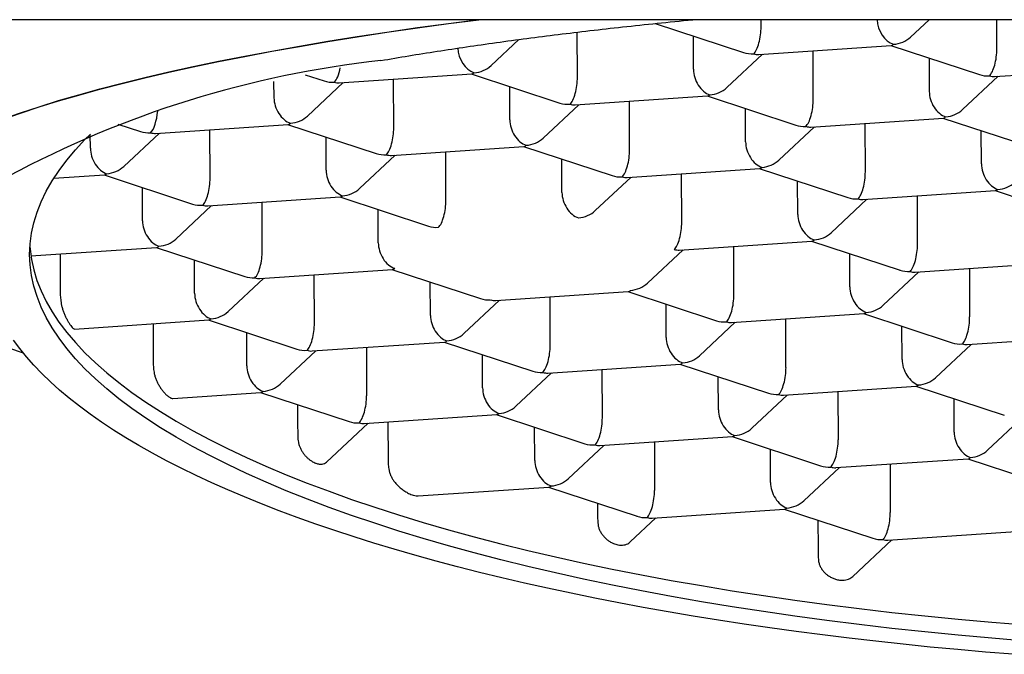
# Model space of a CAD drawing. Header units: millimetres. Extents: x 8 to 591, y 12 to 486.
# Tile 9 of 15: x 301 to 307, y 427 to 431. Entities that reach past the tile are written whole.
import ezdxf

# ---------------------------------------------------------------- set-up
doc = ezdxf.new("R2010")
doc.units = ezdxf.units.MM

msp = doc.modelspace()

# ---------------------------------------------------------------- linework, layer by layer
at = {"color": 7, "linetype": 'Continuous', "lineweight": 30}
for p, q in [((324.0956, 430.8986), (294.0395, 430.8986)), ((304.8133, 430.8762), (305.3388, 430.7036)), ((305.4426, 430.857), (305.4425, 430.8986)), ((306.3293, 430.7953), (306.4398, 430.8986)), ((306.8419, 430.7261), (306.8413, 430.8986)), ((304.3528, 430.5575), (304.3519, 430.8247)), ((305.0414, 430.6042), (305.0408, 430.8015)), ((303.8402, 430.6267), (304.0052, 430.7809)), ((305.4285, 430.6923), (306.2149, 430.7456)), ((306.2122, 430.7454), (306.7381, 430.5727)), ((305.2395, 430.4958), (305.4513, 430.6939)), ((305.7521, 430.4267), (305.7511, 430.7142)), ((306.44, 430.6706), (306.4407, 430.4733)), ((306.8277, 430.5615), (307.6142, 430.6147)), ((302.7375, 430.5719), (302.8498, 430.535)), ((302.9394, 430.5238), (303.7259, 430.577)), ((303.7232, 430.5769), (304.249, 430.4042)), ((306.6387, 430.365), (306.8505, 430.563)), ((302.5524, 430.4356), (302.552, 430.5328)), ((302.7504, 430.3273), (302.9622, 430.5253)), ((303.263, 430.2581), (303.2621, 430.5456)), ((303.9516, 430.3048), (303.951, 430.5021)), ((304.3387, 430.3929), (305.1251, 430.4462)), ((305.1224, 430.446), (305.6483, 430.2733)), ((304.1497, 430.1964), (304.3615, 430.3945)), ((304.6623, 430.1273), (304.6613, 430.4148)), ((305.3509, 430.1739), (305.3502, 430.3712)), ((301.6254, 430.2798), (301.76, 430.2356)), ((301.8496, 430.2244), (302.6361, 430.2776)), ((302.6334, 430.2775), (303.1592, 430.1048)), ((305.5489, 430.0656), (305.7607, 430.2636)), ((305.7379, 430.262), (306.5244, 430.3153)), ((306.0615, 429.9964), (306.0606, 430.2839)), ((306.5217, 430.3151), (307.0475, 430.1424)), ((301.4626, 430.1362), (301.4623, 430.2184)), ((301.6606, 430.0279), (301.8724, 430.2259)), ((302.1732, 429.9587), (302.1723, 430.2462)), ((306.7501, 430.043), (306.7494, 430.2403)), ((302.8618, 430.0053), (302.8612, 430.2027)), ((303.2489, 430.0935), (304.0353, 430.1468)), ((304.0326, 430.1466), (304.5585, 429.9739)), ((303.0599, 429.897), (303.2717, 430.0951)), ((303.5725, 429.8278), (303.5715, 430.1154)), ((304.2611, 429.8745), (304.2604, 430.0718)), ((301.2452, 429.9578), (301.5463, 429.9782)), ((301.5436, 429.978), (302.0694, 429.8053)), ((304.6481, 429.9626), (305.4346, 430.0159)), ((304.9717, 429.697), (304.9708, 429.9845)), ((305.4319, 430.0157), (305.9577, 429.843)), ((304.4591, 429.7661), (304.6709, 429.9642)), ((305.6603, 429.7436), (305.6596, 429.9409)), ((301.772, 429.7059), (301.7714, 429.9032)), ((306.0474, 429.8318), (306.8338, 429.885)), ((306.8311, 429.8848), (307.357, 429.7121)), ((301.9701, 429.5976), (302.1819, 429.7956)), ((302.1591, 429.7941), (302.9455, 429.8474)), ((302.4827, 429.5284), (302.4817, 429.8159)), ((302.9428, 429.8472), (303.4687, 429.6745)), ((305.8584, 429.6353), (306.0702, 429.8333)), ((306.371, 429.5661), (306.37, 429.8536)), ((303.1713, 429.5751), (303.1706, 429.7724)), ((304.9576, 429.5324), (305.744, 429.5856)), ((305.7413, 429.5854), (306.2672, 429.4127)), ((301.1096, 429.4974), (301.8557, 429.5479)), ((301.2829, 429.5091), (301.2836, 429.2872)), ((301.853, 429.5478), (302.3789, 429.3751)), ((304.7686, 429.3359), (304.9804, 429.5339)), ((305.2812, 429.2667), (305.2802, 429.5542)), ((305.9698, 429.3133), (305.9691, 429.5106)), ((302.0815, 429.2756), (302.0808, 429.473)), ((306.3568, 429.4015), (307.1433, 429.4547)), ((302.4685, 429.3638), (303.255, 429.4171)), ((303.2523, 429.4169), (303.7781, 429.2442)), ((306.1678, 429.205), (306.3796, 429.403)), ((306.6795, 429.4233), (306.6804, 429.1358)), ((302.2795, 429.1673), (302.4913, 429.3654)), ((302.7921, 429.0981), (302.7912, 429.3857)), ((303.4807, 429.1448), (303.48, 429.3421)), ((303.8678, 429.2329), (304.6542, 429.2862)), ((304.6515, 429.286), (305.1774, 429.1133)), ((303.6788, 429.0364), (303.8906, 429.2345)), ((304.1914, 428.9673), (304.1904, 429.2548)), ((304.88, 429.0139), (304.8793, 429.2112)), ((305.267, 429.1021), (306.0535, 429.1553)), ((306.0508, 429.1551), (306.5766, 428.9824)), ((301.3682, 429.0637), (302.1652, 429.1177)), ((301.8346, 429.0953), (301.8353, 428.8734)), ((302.1625, 429.1175), (302.6883, 428.9448)), ((305.078, 428.9056), (305.2898, 429.1036)), ((305.5906, 428.8364), (305.5897, 429.1239)), ((302.3909, 428.8454), (302.3902, 429.0427)), ((306.2792, 428.883), (306.2785, 429.0803)), ((302.778, 428.9335), (303.5644, 428.9868)), ((303.5617, 428.9866), (304.0876, 428.8139)), ((306.6662, 428.9712), (307.4527, 429.0244)), ((302.589, 428.737), (302.8008, 428.9351)), ((303.1006, 428.9554), (303.1016, 428.6679)), ((306.4773, 428.7747), (306.6891, 428.9727)), ((303.7902, 428.7145), (303.7895, 428.9118)), ((303.9882, 428.6062), (304.2, 428.8042)), ((304.1772, 428.8027), (304.9637, 428.8559)), ((304.5008, 428.537), (304.4999, 428.8245)), ((304.961, 428.8557), (305.4868, 428.683)), ((305.1894, 428.5836), (305.1887, 428.7809)), ((301.9516, 428.652), (302.4746, 428.6874)), ((302.4719, 428.6872), (302.9978, 428.5145)), ((305.5764, 428.6718), (306.3629, 428.725)), ((305.8991, 428.6936), (305.9001, 428.4061)), ((306.3602, 428.7249), (306.8861, 428.5522)), ((305.3875, 428.4753), (305.5993, 428.6733)), ((306.5887, 428.4527), (306.588, 428.65)), ((302.6923, 428.6148), (302.6927, 428.4738)), ((303.0874, 428.5032), (303.8739, 428.5565)), ((303.2285, 428.5128), (303.2292, 428.2909)), ((303.8712, 428.5563), (304.397, 428.3836)), ((306.7867, 428.3444), (306.9985, 428.5425)), ((302.8637, 428.2743), (303.1102, 428.5048)), ((304.0996, 428.2842), (304.0989, 428.4815)), ((304.4866, 428.3724), (305.2731, 428.4256)), ((304.8093, 428.3942), (304.8103, 428.1067)), ((305.2704, 428.4254), (305.7963, 428.2527)), ((304.2977, 428.1759), (304.5095, 428.3739)), ((305.4989, 428.1533), (305.4982, 428.3506)), ((305.8859, 428.2415), (306.6724, 428.2947)), ((306.6697, 428.2946), (307.1955, 428.1219)), ((305.6969, 428.045), (305.9087, 428.243)), ((306.2086, 428.2633), (306.2095, 427.9758)), ((303.4086, 428.0738), (304.1833, 428.1262)), ((304.1806, 428.126), (304.7065, 427.9533)), ((304.472, 428.0303), (304.4722, 427.9788)), ((304.7961, 427.9421), (305.5826, 427.9953)), ((305.5799, 427.9952), (306.1057, 427.8225)), ((304.6661, 427.8007), (304.8189, 427.9436)), ((305.7803, 427.9293), (305.7809, 427.7632)), ((305.987, 427.5966), (306.2182, 427.8128)), ((306.1953, 427.8112), (306.9818, 427.8645))]:
    msp.add_line(p, q, dxfattribs=at)
at = {"color": 7, "linetype": 'Continuous', "lineweight": 30, "flags": 128}
for points in [[(300.9443, 430.3098), (301.0485, 430.3465), (301.1582, 430.3827), (301.2733, 430.4184), (301.3938, 430.4536), (301.5195, 430.4882), (301.6504, 430.5222), (301.7864, 430.5556), (301.9274, 430.5884), (302.0732, 430.6205), (302.2239, 430.652), (302.3793, 430.6827), (302.5392, 430.7128), (302.7036, 430.7421), (302.8724, 430.7706), (303.0454, 430.7984), (303.2225, 430.8254), (303.4037, 430.8515), (303.5887, 430.8769), (303.7554, 430.8986)], [(300.9443, 430.3082), (301.0485, 430.3449), (301.1582, 430.3811), (301.2733, 430.4168), (301.3938, 430.4519), (301.5195, 430.4865), (301.6504, 430.5205), (301.7864, 430.554), (301.9274, 430.5867), (302.0732, 430.6189), (302.2239, 430.6503), (302.3793, 430.6811), (302.5392, 430.7111), (302.7036, 430.7404), (302.8724, 430.769), (303.0454, 430.7968), (303.2225, 430.8237), (303.4037, 430.8499), (303.5887, 430.8752), (303.7684, 430.8986)], [(307.0132, 427.2131), (306.8123, 427.2294), (306.6129, 427.2474), (306.4152, 427.2669), (306.2193, 427.288), (306.0254, 427.3106), (305.8336, 427.3348), (305.644, 427.3604), (305.4567, 427.3875), (305.272, 427.4161), (305.0898, 427.4462), (304.9104, 427.4777), (304.7338, 427.5106), (304.5602, 427.5448), (304.3897, 427.5805), (304.2224, 427.6174), (304.0585, 427.6557), (303.898, 427.6953), (303.741, 427.7361), (303.5877, 427.7782), (303.4381, 427.8214), (303.2925, 427.8658), (303.1507, 427.9114), (303.0131, 427.9581), (302.8796, 428.0058), (302.7503, 428.0546), (302.6254, 428.1045), (302.5049, 428.1552), (302.3889, 428.207), (302.2775, 428.2596), (302.1708, 428.3131), (302.0688, 428.3675), (301.9716, 428.4226), (301.8792, 428.4785), (301.7918, 428.5352), (301.7094, 428.5925), (301.632, 428.6504), (301.5598, 428.709), (301.4927, 428.7681), (301.4307, 428.8277), (301.3741, 428.8879), (301.3227, 428.9484), (301.2766, 429.0094), (301.2359, 429.0707), (301.2005, 429.1324), (301.1706, 429.1943), (301.146, 429.2564), (301.1269, 429.3187), (301.1133, 429.3812), (301.1051, 429.4438), (301.1023, 429.5064), (301.1051, 429.5691), (301.1133, 429.6317), (301.1269, 429.6943), (301.146, 429.7567), (301.1706, 429.819), (301.2005, 429.8811), (301.2359, 429.943), (301.2766, 430.0045), (301.3227, 430.0658), (301.3741, 430.1267), (301.4307, 430.1871), (301.4643, 430.2204)], [(301.1038, 429.5517), (301.1047, 429.5392), (301.1129, 429.4766), (301.1266, 429.4141), (301.1457, 429.3518), (301.1702, 429.2897), (301.2002, 429.2277), (301.2355, 429.1661), (301.2763, 429.1048), (301.3224, 429.0438), (301.3737, 428.9833), (301.4304, 428.9231), (301.4923, 428.8635), (301.5594, 428.8044), (301.6317, 428.7458), (301.7091, 428.6879), (301.7915, 428.6306), (301.8789, 428.5739), (301.9712, 428.518), (302.0684, 428.4629), (302.1704, 428.4085), (302.2772, 428.355), (302.3886, 428.3024), (302.5046, 428.2506), (302.6251, 428.1998), (302.75, 428.15), (302.8793, 428.1012), (303.0128, 428.0535), (303.1504, 428.0068), (303.2921, 427.9612), (303.4378, 427.9168), (303.5874, 427.8735), (303.7407, 427.8315), (303.8976, 427.7907), (304.0582, 427.7511), (304.2221, 427.7128), (304.3894, 427.6759), (304.5599, 427.6402), (304.7335, 427.6059), (304.9101, 427.5731), (305.0895, 427.5416), (305.2716, 427.5115), (305.4564, 427.4829), (305.6437, 427.4558), (305.8333, 427.4302), (306.0251, 427.406), (306.219, 427.3834), (306.4149, 427.3623), (306.6126, 427.3428), (306.812, 427.3248), (307.0129, 427.3085)], [(306.9393, 427.1345), (306.7742, 427.1479), (306.6101, 427.1622), (306.447, 427.1776), (306.2851, 427.194), (306.1244, 427.2115), (305.965, 427.2299), (305.8069, 427.2493), (305.6502, 427.2697), (305.495, 427.2911), (305.3414, 427.3135), (305.1894, 427.3368), (305.039, 427.361), (304.8904, 427.3862), (304.7436, 427.4124), (304.5987, 427.4394), (304.4557, 427.4674), (304.3148, 427.4962), (304.1758, 427.5259), (304.039, 427.5565), (303.9044, 427.5879), (303.772, 427.6202), (303.6419, 427.6533), (303.5142, 427.6872), (303.3888, 427.722), (303.2659, 427.7575), (303.1456, 427.7937), (303.0278, 427.8307), (302.9126, 427.8685), (302.8, 427.9069), (302.6902, 427.9461), (302.5832, 427.986), (302.4789, 428.0265), (302.3775, 428.0677), (302.279, 428.1095), (302.1835, 428.1519), (302.0909, 428.1949), (302.0013, 428.2385), (301.9148, 428.2826), (301.8314, 428.3273), (301.7511, 428.3725), (301.674, 428.4183), (301.6001, 428.4645), (301.5295, 428.5111), (301.462, 428.5582), (301.3979, 428.6057), (301.3371, 428.6536), (301.2797, 428.7019), (301.2256, 428.7506), (301.1749, 428.7996), (301.1276, 428.8489), (301.0838, 428.8985), (301.0434, 428.9484), (301.0065, 428.9985)], [(301.0659, 428.9199), (301.0485, 428.9258), (300.9443, 428.9625)]]:
    msp.add_lwpolyline(points, dxfattribs=at)
at = {"color": 7, "linetype": 'Continuous', "lineweight": 30}
msp.add_arc((303.846, 424.6379), 6.0546, 96.24851, 118.28516, dxfattribs=at)
for centre, major_axis, ratio, start_param, end_param in [((305.3984, 430.8156), (0.0158, 0.1261), 0.327601, 3.516613, 5.08741), ((306.2281, 430.8718), (-0.0513, 0.1181), 0.695464, 1.05863, 2.587535), ((306.2281, 430.8718), (0.1388, 0.0306), 0.833227, 4.533352, 5.330202), ((306.2281, 430.8718), (0.0158, 0.1261), 0.327601, 3.205347, 3.516613), ((303.739, 430.7032), (-0.0513, 0.1181), 0.695464, 1.06108, 2.587535), ((305.3984, 430.8156), (0.1388, 0.0306), 0.833227, 4.094576, 4.533352), ((305.3984, 430.8156), (-0.0513, 0.1181), 0.695464, 2.587535, 2.898801), ((306.7977, 430.6847), (0.0158, 0.1261), 0.327601, 3.516613, 5.08741), ((303.739, 430.7032), (0.1388, 0.0306), 0.833227, 4.533352, 5.330202), ((302.9094, 430.647), (0.0158, 0.1261), 0.327601, 3.516613, 4.478816), ((303.739, 430.7032), (0.0158, 0.1261), 0.327601, 3.205347, 3.516613), ((304.3086, 430.5162), (0.0158, 0.1261), 0.327601, 3.516613, 5.08741), ((305.1383, 430.5724), (-0.0513, 0.1181), 0.695464, 1.016738, 2.587535), ((306.7977, 430.6847), (0.1388, 0.0306), 0.833227, 4.094576, 4.533352), ((306.7977, 430.6847), (-0.0513, 0.1181), 0.695464, 2.587535, 2.898801), ((302.9094, 430.647), (0.1388, 0.0306), 0.833227, 4.094576, 4.533352), ((302.9094, 430.647), (-0.0513, 0.1181), 0.695464, 2.587535, 2.898801), ((305.1383, 430.5724), (0.0158, 0.1261), 0.327601, 3.205347, 3.516613), ((305.1383, 430.5724), (0.1388, 0.0306), 0.833227, 4.533352, 5.330202), ((306.5375, 430.4415), (-0.0513, 0.1181), 0.695464, 1.016738, 2.587535), ((302.6492, 430.4038), (-0.0513, 0.1181), 0.695464, 1.016738, 2.587535), ((304.3086, 430.5162), (0.1388, 0.0306), 0.833227, 4.094576, 4.533352), ((304.3086, 430.5162), (-0.0513, 0.1181), 0.695464, 2.587535, 2.898801), ((305.7079, 430.3853), (0.0158, 0.1261), 0.327601, 3.516613, 5.08741), ((301.8196, 430.3476), (0.0158, 0.1261), 0.327601, 3.516613, 4.823601), ((302.6492, 430.4038), (0.1388, 0.0306), 0.833227, 4.533352, 5.330202), ((306.5375, 430.4415), (0.0158, 0.1261), 0.327601, 3.205347, 3.516613), ((306.5375, 430.4415), (0.1388, 0.0306), 0.833227, 4.533352, 5.330202), ((302.6492, 430.4038), (0.0158, 0.1261), 0.327601, 3.205347, 3.516613), ((304.0485, 430.2729), (-0.0513, 0.1181), 0.695464, 1.016738, 2.587535), ((305.7079, 430.3853), (0.1388, 0.0306), 0.833227, 4.094576, 4.533352), ((305.7079, 430.3853), (-0.0513, 0.1181), 0.695464, 2.587535, 2.898801), ((301.8196, 430.3476), (0.1388, 0.0306), 0.833227, 4.094576, 4.533352), ((301.8196, 430.3476), (-0.0513, 0.1181), 0.695464, 2.587535, 2.898801), ((303.2188, 430.2168), (0.0158, 0.1261), 0.327601, 3.516613, 5.08741), ((304.0485, 430.2729), (0.0158, 0.1261), 0.327601, 3.205347, 3.516613), ((304.0485, 430.2729), (0.1388, 0.0306), 0.833227, 4.533352, 5.330202), ((305.4477, 430.1421), (-0.0513, 0.1181), 0.695464, 1.016738, 2.587535), ((301.5594, 430.1044), (-0.0513, 0.1181), 0.695464, 1.016738, 2.587535), ((303.2188, 430.2168), (0.1388, 0.0306), 0.833227, 4.094576, 4.533352), ((303.2188, 430.2168), (-0.0513, 0.1181), 0.695464, 2.587535, 2.898801), ((304.6181, 430.0859), (0.0158, 0.1261), 0.327601, 3.516613, 5.08741), ((305.4477, 430.1421), (0.1388, 0.0306), 0.833227, 4.533352, 5.330202), ((306.847, 430.0112), (-0.0513, 0.1181), 0.695464, 1.016738, 2.587535), ((301.5594, 430.1044), (0.0158, 0.1261), 0.327601, 3.205347, 3.516613), ((301.5594, 430.1044), (0.1388, 0.0306), 0.833227, 4.533352, 5.330202), ((302.9587, 429.9735), (-0.0513, 0.1181), 0.695464, 1.016738, 2.587535), ((304.6181, 430.0859), (0.1388, 0.0306), 0.833227, 4.094576, 4.533352), ((305.4477, 430.1421), (0.0158, 0.1261), 0.327601, 3.205347, 3.516613), ((306.0173, 429.955), (0.0158, 0.1261), 0.327601, 3.516613, 5.08741), ((302.129, 429.9173), (0.0158, 0.1261), 0.327601, 3.516613, 5.08741), ((304.6181, 430.0859), (-0.0513, 0.1181), 0.695464, 2.587535, 2.898801), ((306.847, 430.0112), (0.1388, 0.0306), 0.833227, 4.533352, 5.330202), ((302.9587, 429.9735), (0.0158, 0.1261), 0.327601, 3.205347, 3.516613), ((302.9587, 429.9735), (0.1388, 0.0306), 0.833227, 4.533352, 5.330202), ((304.3579, 429.8427), (-0.0513, 0.1181), 0.695464, 1.016738, 2.587535), ((306.847, 430.0112), (0.0158, 0.1261), 0.327601, 3.205347, 3.516613), ((302.129, 429.9173), (0.1388, 0.0306), 0.833227, 4.094576, 4.533352), ((302.129, 429.9173), (-0.0513, 0.1181), 0.695464, 2.587535, 2.898801), ((303.5283, 429.7865), (0.0158, 0.1261), 0.327601, 3.516613, 5.08741), ((306.0173, 429.955), (0.1388, 0.0306), 0.833227, 4.094576, 4.533352), ((306.0173, 429.955), (-0.0513, 0.1181), 0.695464, 2.587535, 2.898801), ((304.3579, 429.8427), (0.1388, 0.0306), 0.833227, 4.533352, 5.330202), ((305.7572, 429.7118), (-0.0513, 0.1181), 0.695464, 1.016738, 2.587535), ((301.8689, 429.6741), (-0.0513, 0.1181), 0.695464, 1.016738, 2.587535), ((304.9275, 429.6556), (0.0158, 0.1261), 0.327601, 3.516613, 5.08741), ((303.5283, 429.7865), (0.1388, 0.0306), 0.833227, 4.094576, 4.533352), ((305.7572, 429.7118), (0.1388, 0.0306), 0.833227, 4.533352, 5.330202), ((301.8689, 429.6741), (0.1388, 0.0306), 0.833227, 4.533352, 5.330202), ((303.2681, 429.5432), (-0.0513, 0.1181), 0.695464, 1.016738, 2.587535), ((305.7572, 429.7118), (0.0158, 0.1261), 0.327601, 3.205347, 3.516613), ((306.3267, 429.5247), (0.0158, 0.1261), 0.327601, 3.516613, 5.08741), ((301.8689, 429.6741), (0.0158, 0.1261), 0.327601, 3.205347, 3.516613), ((302.4385, 429.4871), (0.0158, 0.1261), 0.327601, 3.516613, 5.08741), ((304.9275, 429.6556), (-0.0513, 0.1181), 0.695464, 2.587535, 2.898801), ((303.2681, 429.5432), (0.0158, 0.1261), 0.327601, 3.205347, 3.516613), ((306.3267, 429.5247), (0.1388, 0.0306), 0.833227, 4.094576, 4.533352), ((306.3267, 429.5247), (-0.0513, 0.1181), 0.695464, 2.587535, 2.898801), ((302.4385, 429.4871), (0.1388, 0.0306), 0.833227, 4.094576, 4.533352), ((302.4385, 429.4871), (-0.0513, 0.1181), 0.695464, 2.587535, 2.898801), ((304.6674, 429.4124), (0.1388, 0.0306), 0.833227, 4.533352, 5.330202), ((302.1783, 429.2438), (-0.0513, 0.1181), 0.695464, 1.016738, 2.587535), ((304.6674, 429.4124), (0.0158, 0.1261), 0.327601, 3.205347, 3.516613), ((306.0666, 429.2815), (-0.0513, 0.1181), 0.695464, 1.016738, 2.587535), ((303.8377, 429.3562), (0.1388, 0.0306), 0.833227, 4.094576, 4.533352), ((303.8377, 429.3562), (-0.0513, 0.1181), 0.695464, 2.587535, 2.898801), ((305.2369, 429.2253), (0.0158, 0.1261), 0.327601, 3.516613, 5.08741), ((302.1783, 429.2438), (0.1388, 0.0306), 0.833227, 4.533352, 5.330202), ((306.0666, 429.2815), (0.0158, 0.1261), 0.327601, 3.205347, 3.516613), ((306.0666, 429.2815), (0.1388, 0.0306), 0.833227, 4.533352, 5.330202), ((302.1783, 429.2438), (0.0158, 0.1261), 0.327601, 3.205347, 3.516613), ((302.7479, 429.0568), (0.0158, 0.1261), 0.327601, 3.516613, 5.08741), ((303.5776, 429.113), (-0.0513, 0.1181), 0.695464, 1.016738, 2.587535), ((305.2369, 429.2253), (0.1388, 0.0306), 0.833227, 4.094576, 4.533352), ((305.2369, 429.2253), (-0.0513, 0.1181), 0.695464, 2.587535, 2.898801), ((306.6362, 429.0944), (0.0158, 0.1261), 0.327601, 3.516613, 5.08741), ((303.5776, 429.113), (0.1388, 0.0306), 0.833227, 4.533352, 5.330202), ((303.5776, 429.113), (0.0158, 0.1261), 0.327601, 3.205347, 3.516613), ((304.9768, 428.9821), (-0.0513, 0.1181), 0.695464, 1.016738, 2.587535), ((306.6362, 429.0944), (0.1388, 0.0306), 0.833227, 4.094576, 4.533352), ((302.7479, 429.0568), (0.1388, 0.0306), 0.833227, 4.094576, 4.533352), ((302.7479, 429.0568), (-0.0513, 0.1181), 0.695464, 2.587535, 2.898801), ((304.1471, 428.9259), (0.0158, 0.1261), 0.327601, 3.516613, 5.08741), ((306.6362, 429.0944), (-0.0513, 0.1181), 0.695464, 2.587535, 2.898801), ((304.9768, 428.9821), (0.0158, 0.1261), 0.327601, 3.205347, 3.516613), ((304.9768, 428.9821), (0.1388, 0.0306), 0.833227, 4.533352, 5.330202), ((306.3761, 428.8512), (-0.0513, 0.1181), 0.695464, 1.016738, 2.587535), ((302.4878, 428.8135), (-0.0513, 0.1181), 0.695464, 1.016738, 2.587535), ((304.1471, 428.9259), (0.1388, 0.0306), 0.833227, 4.094576, 4.533352), ((304.1471, 428.9259), (-0.0513, 0.1181), 0.695464, 2.587535, 2.898801), ((305.5464, 428.795), (0.0158, 0.1261), 0.327601, 3.516613, 5.08741), ((306.3761, 428.8512), (0.1388, 0.0306), 0.833227, 4.533352, 5.330202), ((302.4878, 428.8135), (0.0158, 0.1261), 0.327601, 3.205347, 3.516613), ((302.4878, 428.8135), (0.1388, 0.0306), 0.833227, 4.533352, 5.330202), ((303.887, 428.6827), (-0.0513, 0.1181), 0.695464, 1.016738, 2.587535), ((306.3761, 428.8512), (0.0158, 0.1261), 0.327601, 3.205347, 3.516613), ((303.0573, 428.6265), (0.0158, 0.1261), 0.327601, 3.516613, 5.08741), ((305.5464, 428.795), (0.1388, 0.0306), 0.833227, 4.094576, 4.533352), ((305.5464, 428.795), (-0.0513, 0.1181), 0.695464, 2.587535, 2.898801), ((303.887, 428.6827), (0.1388, 0.0306), 0.833227, 4.533352, 5.330202), ((305.2863, 428.5518), (-0.0513, 0.1181), 0.695464, 1.016738, 2.587535), ((303.0573, 428.6265), (0.1388, 0.0306), 0.833227, 4.094576, 4.533352), ((303.887, 428.6827), (0.0158, 0.1261), 0.327601, 3.205347, 3.516613), ((304.4566, 428.4956), (0.0158, 0.1261), 0.327601, 3.516613, 5.08741), ((303.0573, 428.6265), (-0.0513, 0.1181), 0.695464, 2.587535, 2.898801), ((305.2863, 428.5518), (0.1388, 0.0306), 0.833227, 4.533352, 5.330202), ((306.6855, 428.4209), (-0.0513, 0.1181), 0.695464, 1.016738, 2.587535), ((305.2863, 428.5518), (0.0158, 0.1261), 0.327601, 3.205347, 3.516613), ((305.8558, 428.3647), (0.0158, 0.1261), 0.327601, 3.516613, 5.08741), ((304.4566, 428.4956), (0.1388, 0.0306), 0.833227, 4.094576, 4.533352), ((304.4566, 428.4956), (-0.0513, 0.1181), 0.695464, 2.587535, 2.898801), ((306.6855, 428.4209), (0.1388, 0.0306), 0.833227, 4.533352, 5.330202), ((304.1965, 428.2524), (-0.0513, 0.1181), 0.695464, 1.016738, 2.587535), ((306.6855, 428.4209), (0.0158, 0.1261), 0.327601, 3.205347, 3.516613), ((305.8558, 428.3647), (0.1388, 0.0306), 0.833227, 4.094576, 4.533352), ((305.8558, 428.3647), (-0.0513, 0.1181), 0.695464, 2.587535, 2.898801), ((304.1965, 428.2524), (0.1388, 0.0306), 0.833227, 4.533352, 5.330202), ((304.1965, 428.2524), (0.0158, 0.1261), 0.327601, 3.205347, 3.516613), ((304.766, 428.0653), (0.0158, 0.1261), 0.327601, 3.516613, 5.08741), ((305.5957, 428.1215), (-0.0513, 0.1181), 0.695464, 1.016738, 2.587535), ((305.5957, 428.1215), (0.1388, 0.0306), 0.833227, 4.533352, 5.330202), ((305.5957, 428.1215), (0.0158, 0.1261), 0.327601, 3.205347, 3.516613), ((304.766, 428.0653), (0.1388, 0.0306), 0.833227, 4.094576, 4.533352), ((304.766, 428.0653), (-0.0513, 0.1181), 0.695464, 2.587535, 2.898801), ((306.1653, 427.9345), (0.0158, 0.1261), 0.327601, 3.516613, 5.08741), ((306.1653, 427.9345), (0.1388, 0.0306), 0.833227, 4.094576, 4.533352), ((306.1653, 427.9345), (-0.0513, 0.1181), 0.695464, 2.587535, 2.898801)]:
    msp.add_ellipse(centre, major_axis=major_axis, ratio=ratio, start_param=start_param, end_param=end_param, dxfattribs=at)
for points, knots in [([(303.1871, 430.6565), (303.2417, 430.6658), (303.3509, 430.6845), (303.5203, 430.7115), (303.6936, 430.7377), (303.8711, 430.7631), (304.0526, 430.7876), (304.2379, 430.8112), (304.4269, 430.8339), (304.6226, 430.8561), (304.8257, 430.8776), (304.9653, 430.8918), (305.0369, 430.8985), (305.0375, 430.8986)], [0, 0, 0, 0, 0.0988754, 0.1977886, 0.2967018, 0.3955772, 0.4944526, 0.5933658, 0.692279, 0.7911544, 0.8951143, 0.9991181, 1, 1, 1, 1]), ([(301.2836, 429.2872), (301.2839, 429.2763), (301.2843, 429.2544), (301.2871, 429.2328), (301.2885, 429.2219)], [0, 0, 0, 0, 0.498802, 1, 1, 1, 1]), ([(301.2885, 429.2219), (301.2897, 429.2153), (301.292, 429.2018), (301.2977, 429.1813), (301.3047, 429.1611), (301.313, 429.1415), (301.3222, 429.1229), (301.3318, 429.1058), (301.3414, 429.0907), (301.3509, 429.0778), (301.3587, 429.0691), (301.3646, 429.0643), (301.367, 429.0639), (301.3682, 429.0637)], [0, 0, 0, 0, 0.087439, 0.177534, 0.264934, 0.354653, 0.44615, 0.540186, 0.633374, 0.729586, 0.838124, 0.919276, 1, 1, 1, 1]), ([(301.8353, 428.8734), (301.8356, 428.8624), (301.8361, 428.8405), (301.8389, 428.8189), (301.8404, 428.8081)], [0, 0, 0, 0, 0.498726, 1, 1, 1, 1]), ([(301.8404, 428.8081), (301.8416, 428.8017), (301.844, 428.7886), (301.8504, 428.769), (301.8586, 428.7499), (301.8684, 428.7313), (301.8797, 428.7133), (301.8924, 428.6962), (301.906, 428.6807), (301.9209, 428.6665), (301.9338, 428.6573), (301.9444, 428.6524), (301.9492, 428.6521), (301.9516, 428.652)], [0, 0, 0, 0, 0.082031, 0.166673, 0.248634, 0.332596, 0.422377, 0.514313, 0.612803, 0.714231, 0.839888, 0.919274, 1, 1, 1, 1]), ([(302.6927, 428.4738), (302.6929, 428.4629), (302.6931, 428.441), (302.6942, 428.4202), (302.6947, 428.4098)], [0, 0, 0, 0, 0.498274, 1, 1, 1, 1]), ([(302.6947, 428.4098), (302.6953, 428.404), (302.6965, 428.3921), (302.7014, 428.374), (302.7087, 428.356), (302.718, 428.3389), (302.729, 428.3229), (302.7411, 428.3088), (302.754, 428.2963), (302.7675, 428.2856), (302.7813, 428.2766), (302.7927, 428.2709), (302.8059, 428.2656), (302.8208, 428.2618), (302.8377, 428.2616), (302.8522, 428.2654), (302.8599, 428.2714), (302.8636, 428.2744)], [0, 0, 0, 0, 0.058569, 0.118773, 0.177361, 0.237739, 0.294789, 0.353504, 0.410566, 0.469065, 0.530696, 0.593653, 0.624238, 0.719377, 0.817495, 0.910359, 1, 1, 1, 1]), ([(303.2292, 428.2909), (303.2295, 428.28), (303.23, 428.258), (303.2333, 428.2365), (303.2349, 428.2256)], [0, 0, 0, 0, 0.498353, 1, 1, 1, 1]), ([(303.2349, 428.2256), (303.2362, 428.2198), (303.2389, 428.2078), (303.2463, 428.1904), (303.2557, 428.1737), (303.2686, 428.1556), (303.2856, 428.1365), (303.3064, 428.1177), (303.3285, 428.1016), (303.3531, 428.0873), (303.3758, 428.0782), (303.3951, 428.0737), (303.4043, 428.0739), (303.4086, 428.074)], [0, 0, 0, 0, 0.06795, 0.138348, 0.206178, 0.275441, 0.379016, 0.485547, 0.591567, 0.699984, 0.838529, 0.924111, 1, 1, 1, 1]), ([(304.4722, 427.9788), (304.4723, 427.9679), (304.4725, 427.9461), (304.4735, 427.9251), (304.474, 427.9146)], [0, 0, 0, 0, 0.498703, 1, 1, 1, 1]), ([(304.474, 427.9146), (304.4746, 427.9082), (304.4759, 427.8953), (304.482, 427.8761), (304.4911, 427.8574), (304.503, 427.8402), (304.5173, 427.8244), (304.533, 427.8111), (304.55, 427.8), (304.5701, 427.7901), (304.5912, 427.7837), (304.6119, 427.7814), (304.6291, 427.7825), (304.6447, 427.7868), (304.6571, 427.7928), (304.6633, 427.7987), (304.6657, 427.8011)], [0, 0, 0, 0, 0.06892, 0.139816, 0.208743, 0.279729, 0.34749, 0.417382, 0.482368, 0.549334, 0.648774, 0.723, 0.799531, 0.873694, 0.949702, 1, 1, 1, 1]), ([(305.7809, 427.7632), (305.781, 427.7523), (305.7812, 427.7305), (305.7821, 427.7095), (305.7825, 427.699)], [0, 0, 0, 0, 0.498795, 1, 1, 1, 1]), ([(305.7825, 427.699), (305.7832, 427.6925), (305.7846, 427.6795), (305.7911, 427.6604), (305.8007, 427.6422), (305.8133, 427.6254), (305.8287, 427.6103), (305.846, 427.5975), (305.8649, 427.5872), (305.886, 427.5791), (305.9072, 427.5745), (305.9275, 427.5735), (305.9452, 427.5754), (305.9614, 427.5801), (305.9756, 427.587), (305.9832, 427.5936), (305.9869, 427.5968)], [0, 0, 0, 0, 0.0708527, 0.1437874, 0.2146301, 0.2874877, 0.3589432, 0.432574, 0.5020927, 0.5738696, 0.6598961, 0.727974, 0.7981454, 0.8661876, 0.9360047, 1, 1, 1, 1])]:
    msp.add_open_spline(points, degree=3, knots=knots, dxfattribs=at)

doc.saveas('drawing.dxf')
